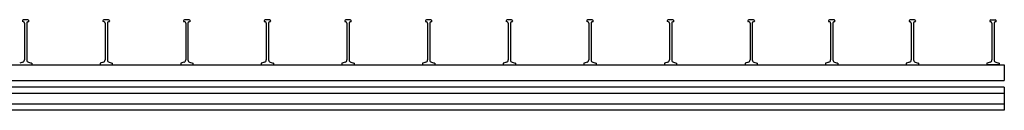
# Model space of a CAD drawing. Header units: millimetres. Extents: x 8733 to 14895, y -778 to 2763.
# Tile 7 of 7: x 11841 to 14895, y -778 to -498. Entities that reach past the tile are written whole.
import ezdxf

# ---------------------------------------------------------------- set-up
doc = ezdxf.new("R2010")
doc.units = ezdxf.units.MM
doc.layers.add('HALFEN', color=2, linetype='CONTINUOUS')

msp = doc.modelspace()

# ---------------------------------------------------------------- linework, layer by layer
at = {"layer": 'HALFEN'}
for p, q in [((11849.5, -500.8), (11849.5, -502.7)), ((11853, -504.4), (11850.3, -503.6)), ((11866.5, -497.8), (11852.5, -497.8)), ((11856, -508.2), (11856, -622.5)), ((11863.1, -508.2), (11863.1, -622.5)), ((11866.1, -504.4), (11868.8, -503.6)), ((11869.5, -500.8), (11869.5, -502.7)), ((12099.5, -500.8), (12099.5, -502.7)), ((12103, -504.4), (12100.3, -503.6)), ((12116.5, -497.8), (12102.5, -497.8)), ((12106, -508.2), (12106, -622.5)), ((12113.1, -508.2), (12113.1, -622.5)), ((12116.1, -504.4), (12118.8, -503.6)), ((12119.5, -500.8), (12119.5, -502.7)), ((12349.5, -500.8), (12349.5, -502.7)), ((12353, -504.4), (12350.3, -503.6)), ((12366.5, -497.8), (12352.5, -497.8)), ((12356, -508.2), (12356, -622.5)), ((12363.1, -508.2), (12363.1, -622.5)), ((12366.1, -504.4), (12368.8, -503.6)), ((12369.5, -500.8), (12369.5, -502.7)), ((12599.5, -500.8), (12599.5, -502.7)), ((12603, -504.4), (12600.3, -503.6)), ((12616.5, -497.8), (12602.5, -497.8)), ((12606, -508.2), (12606, -622.5)), ((12613.1, -508.2), (12613.1, -622.5)), ((12616.1, -504.4), (12618.8, -503.6)), ((12619.5, -500.8), (12619.5, -502.7)), ((12849.5, -500.8), (12849.5, -502.7)), ((12853, -504.4), (12850.3, -503.6)), ((12866.5, -497.8), (12852.5, -497.8)), ((12856, -508.2), (12856, -622.5)), ((12863.1, -508.2), (12863.1, -622.5)), ((12866.1, -504.4), (12868.8, -503.6)), ((12869.5, -500.8), (12869.5, -502.7)), ((13099.5, -500.8), (13099.5, -502.7)), ((13103, -504.4), (13100.3, -503.6)), ((13116.5, -497.8), (13102.5, -497.8)), ((13106, -508.2), (13106, -622.5)), ((13113.1, -508.2), (13113.1, -622.5)), ((13116.1, -504.4), (13118.8, -503.6)), ((13119.5, -500.8), (13119.5, -502.7)), ((13349.5, -500.8), (13349.5, -502.7)), ((13353, -504.4), (13350.3, -503.6)), ((13366.5, -497.8), (13352.5, -497.8)), ((13356, -508.2), (13356, -622.5)), ((13363.1, -508.2), (13363.1, -622.5)), ((13366.1, -504.4), (13368.8, -503.6)), ((13369.5, -500.8), (13369.5, -502.7)), ((13599.5, -500.8), (13599.5, -502.7)), ((13603, -504.4), (13600.3, -503.6)), ((13616.5, -497.8), (13602.5, -497.8)), ((13606, -508.2), (13606, -622.5)), ((13613.1, -508.2), (13613.1, -622.5)), ((13616.1, -504.4), (13618.8, -503.6)), ((13619.5, -500.8), (13619.5, -502.7)), ((13849.5, -500.8), (13849.5, -502.7)), ((13853, -504.4), (13850.3, -503.6)), ((13866.5, -497.8), (13852.5, -497.8)), ((13856, -508.2), (13856, -622.5)), ((13863.1, -508.2), (13863.1, -622.5)), ((13866.1, -504.4), (13868.8, -503.6)), ((13869.5, -500.8), (13869.5, -502.7)), ((14099.5, -500.8), (14099.5, -502.7)), ((14103, -504.4), (14100.3, -503.6)), ((14116.5, -497.8), (14102.5, -497.8)), ((14106, -508.2), (14106, -622.5)), ((14113.1, -508.2), (14113.1, -622.5)), ((14116.1, -504.4), (14118.8, -503.6)), ((14119.5, -500.8), (14119.5, -502.7)), ((14349.5, -500.8), (14349.5, -502.7)), ((14353, -504.4), (14350.3, -503.6)), ((14366.5, -497.8), (14352.5, -497.8)), ((14356, -508.2), (14356, -622.5)), ((14363.1, -508.2), (14363.1, -622.5)), ((14366.1, -504.4), (14368.8, -503.6)), ((14369.5, -500.8), (14369.5, -502.7)), ((14599.5, -500.8), (14599.5, -502.7)), ((14603, -504.4), (14600.3, -503.6)), ((14616.5, -497.8), (14602.5, -497.8)), ((14606, -508.2), (14606, -622.5)), ((14613.1, -508.2), (14613.1, -622.5)), ((14616.1, -504.4), (14618.8, -503.6)), ((14619.5, -500.8), (14619.5, -502.7)), ((14849.5, -500.8), (14849.5, -502.7)), ((14853, -504.4), (14850.3, -503.6)), ((14852.5, -497.8), (14866.5, -497.8)), ((14856, -508.2), (14856, -622.5)), ((14863.1, -508.2), (14863.1, -622.5)), ((14866.1, -504.4), (14868.8, -503.6)), ((14869.5, -500.8), (14869.5, -502.7)), ((8824.5, -637.8), (14894.5, -637.8)), ((11850.8, -629.3), (11841.3, -631.9)), ((11868.3, -629.3), (11877.8, -631.9)), ((11878.5, -632.8), (11878.5, -637.8)), ((12090.5, -632.8), (12090.5, -637.8)), ((12100.8, -629.3), (12091.3, -631.9)), ((12118.3, -629.3), (12127.8, -631.9)), ((12128.5, -632.8), (12128.5, -637.8)), ((12340.5, -632.8), (12340.5, -637.8)), ((12350.8, -629.3), (12341.3, -631.9)), ((12368.3, -629.3), (12377.8, -631.9)), ((12378.5, -632.8), (12378.5, -637.8)), ((12590.5, -632.8), (12590.5, -637.8)), ((12600.8, -629.3), (12591.3, -631.9)), ((12618.3, -629.3), (12627.8, -631.9)), ((12628.5, -632.8), (12628.5, -637.8)), ((12840.5, -632.8), (12840.5, -637.8)), ((12850.8, -629.3), (12841.3, -631.9)), ((12868.3, -629.3), (12877.8, -631.9)), ((12878.5, -632.8), (12878.5, -637.8)), ((13090.5, -632.8), (13090.5, -637.8)), ((13100.8, -629.3), (13091.3, -631.9)), ((13118.3, -629.3), (13127.8, -631.9)), ((13128.5, -632.8), (13128.5, -637.8)), ((13340.5, -632.8), (13340.5, -637.8)), ((13350.8, -629.3), (13341.3, -631.9)), ((13368.3, -629.3), (13377.8, -631.9)), ((13378.5, -632.8), (13378.5, -637.8)), ((13590.5, -632.8), (13590.5, -637.8)), ((13600.8, -629.3), (13591.3, -631.9)), ((13618.3, -629.3), (13627.8, -631.9)), ((13628.5, -632.8), (13628.5, -637.8)), ((13840.5, -632.8), (13840.5, -637.8)), ((13850.8, -629.3), (13841.3, -631.9)), ((13868.3, -629.3), (13877.8, -631.9)), ((13878.5, -632.8), (13878.5, -637.8)), ((14090.5, -632.8), (14090.5, -637.8)), ((14100.8, -629.3), (14091.3, -631.9)), ((14118.3, -629.3), (14127.8, -631.9)), ((14128.5, -632.8), (14128.5, -637.8)), ((14340.5, -632.8), (14340.5, -637.8)), ((14350.8, -629.3), (14341.3, -631.9)), ((14368.3, -629.3), (14377.8, -631.9)), ((14378.5, -632.8), (14378.5, -637.8)), ((14590.5, -632.8), (14590.5, -637.8)), ((14600.8, -629.3), (14591.3, -631.9)), ((14618.3, -629.3), (14627.8, -631.9)), ((14628.5, -632.8), (14628.5, -637.8)), ((14840.5, -632.8), (14840.5, -637.8)), ((14878.5, -637.8), (14840.5, -637.8)), ((14850.8, -629.3), (14841.3, -631.9)), ((14859.5, -637.8), (14843.5, -637.8)), ((14859.5, -637.8), (14875.5, -637.8)), ((14868.3, -629.3), (14877.8, -631.9)), ((14878.5, -632.8), (14878.5, -637.8)), ((14894.5, -637.8), (14894.5, -686.3)), ((8824.5, -686.3), (14894.5, -686.3)), ((14894.5, -706.3), (8824.5, -706.3)), ((14894.5, -725.8), (8824.5, -725.8)), ((14894.5, -706.3), (14894.5, -778.3)), ((14894.5, -758.8), (8824.5, -758.8)), ((14894.5, -778.3), (8824.5, -778.3))]:
    msp.add_line(p, q, dxfattribs=at)
for centre, radius, start, end in [((11852.5, -500.8), 3, 90, 180), ((11850.5, -502.7), 1, 180, 255), ((11852, -508.2), 4, 0, 75), ((11867.1, -508.2), 4, 105, 180), ((11866.5, -500.8), 3, 0, 90), ((11868.5, -502.7), 1, 285, 0), ((12102.5, -500.8), 3, 90, 180), ((12100.5, -502.7), 1, 180, 255), ((12102, -508.2), 4, 0, 75), ((12117.1, -508.2), 4, 105, 180), ((12116.5, -500.8), 3, 0, 90), ((12118.5, -502.7), 1, 285, 0), ((12352.5, -500.8), 3, 90, 180), ((12350.5, -502.7), 1, 180, 255), ((12352, -508.2), 4, 0, 75), ((12367.1, -508.2), 4, 105, 180), ((12366.5, -500.8), 3, 0, 90), ((12368.5, -502.7), 1, 285, 0), ((12602.5, -500.8), 3, 90, 180), ((12600.5, -502.7), 1, 180, 255), ((12602, -508.2), 4, 0, 75), ((12617.1, -508.2), 4, 105, 180), ((12616.5, -500.8), 3, 0, 90), ((12618.5, -502.7), 1, 285, 0), ((12852.5, -500.8), 3, 90, 180), ((12850.5, -502.7), 1, 180, 255), ((12852, -508.2), 4, 0, 75), ((12867.1, -508.2), 4, 105, 180), ((12866.5, -500.8), 3, 0, 90), ((12868.5, -502.7), 1, 285, 0), ((13102.5, -500.8), 3, 90, 180), ((13100.5, -502.7), 1, 180, 255), ((13102, -508.2), 4, 0, 75), ((13117.1, -508.2), 4, 105, 180), ((13116.5, -500.8), 3, 0, 90), ((13118.5, -502.7), 1, 285, 0), ((13352.5, -500.8), 3, 90, 180), ((13350.5, -502.7), 1, 180, 255), ((13352, -508.2), 4, 0, 75), ((13367.1, -508.2), 4, 105, 180), ((13366.5, -500.8), 3, 0, 90), ((13368.5, -502.7), 1, 285, 0), ((13602.5, -500.8), 3, 90, 180), ((13600.5, -502.7), 1, 180, 255), ((13602, -508.2), 4, 0, 75), ((13617.1, -508.2), 4, 105, 180), ((13616.5, -500.8), 3, 0, 90), ((13618.5, -502.7), 1, 285, 0), ((13852.5, -500.8), 3, 90, 180), ((13850.5, -502.7), 1, 180, 255), ((13852, -508.2), 4, 0, 75), ((13867.1, -508.2), 4, 105, 180), ((13866.5, -500.8), 3, 0, 90), ((13868.5, -502.7), 1, 285, 0), ((14102.5, -500.8), 3, 90, 180), ((14100.5, -502.7), 1, 180, 255), ((14102, -508.2), 4, 0, 75), ((14117.1, -508.2), 4, 105, 180), ((14116.5, -500.8), 3, 0, 90), ((14118.5, -502.7), 1, 285, 0), ((14352.5, -500.8), 3, 90, 180), ((14350.5, -502.7), 1, 180, 255), ((14352, -508.2), 4, 0, 75), ((14367.1, -508.2), 4, 105, 180), ((14366.5, -500.8), 3, 0, 90), ((14368.5, -502.7), 1, 285, 0), ((14602.5, -500.8), 3, 90, 180), ((14600.5, -502.7), 1, 180, 255), ((14602, -508.2), 4, 0, 75), ((14617.1, -508.2), 4, 105, 180), ((14616.5, -500.8), 3, 0, 90), ((14618.5, -502.7), 1, 285, 0), ((14852.5, -500.8), 3, 90, 180), ((14850.5, -502.7), 1, 180, 255), ((14852, -508.2), 4, 0, 75), ((14867.1, -508.2), 4, 105, 180), ((14866.5, -500.8), 3, 0, 90), ((14868.5, -502.7), 1, 285, 0), ((11849, -622.5), 7, 285, 0), ((11870.1, -622.5), 7, 180, 255), ((11877.5, -632.8), 1, 0, 75), ((12091.5, -632.8), 1, 105, 180), ((12099, -622.5), 7, 285, 0), ((12120.1, -622.5), 7, 180, 255), ((12127.5, -632.8), 1, 0, 75), ((12341.5, -632.8), 1, 105, 180), ((12349, -622.5), 7, 285, 0), ((12370.1, -622.5), 7, 180, 255), ((12377.5, -632.8), 1, 0, 75), ((12591.5, -632.8), 1, 105, 180), ((12599, -622.5), 7, 285, 0), ((12620.1, -622.5), 7, 180, 255), ((12627.5, -632.8), 1, 0, 75), ((12841.5, -632.8), 1, 105, 180), ((12849, -622.5), 7, 285, 0), ((12870.1, -622.5), 7, 180, 255), ((12877.5, -632.8), 1, 0, 75), ((13091.5, -632.8), 1, 105, 180), ((13099, -622.5), 7, 285, 0), ((13120.1, -622.5), 7, 180, 255), ((13127.5, -632.8), 1, 0, 75), ((13341.5, -632.8), 1, 105, 180), ((13349, -622.5), 7, 285, 0), ((13370.1, -622.5), 7, 180, 255), ((13377.5, -632.8), 1, 0, 75), ((13591.5, -632.8), 1, 105, 180), ((13599, -622.5), 7, 285, 0), ((13620.1, -622.5), 7, 180, 255), ((13627.5, -632.8), 1, 0, 75), ((13841.5, -632.8), 1, 105, 180), ((13849, -622.5), 7, 285, 0), ((13870.1, -622.5), 7, 180, 255), ((13877.5, -632.8), 1, 0, 75), ((14091.5, -632.8), 1, 105, 180), ((14099, -622.5), 7, 285, 0), ((14120.1, -622.5), 7, 180, 255), ((14127.5, -632.8), 1, 0, 75), ((14341.5, -632.8), 1, 105, 180), ((14349, -622.5), 7, 285, 0), ((14370.1, -622.5), 7, 180, 255), ((14377.5, -632.8), 1, 0, 75), ((14591.5, -632.8), 1, 105, 180), ((14599, -622.5), 7, 285, 0), ((14620.1, -622.5), 7, 180, 255), ((14627.5, -632.8), 1, 0, 75), ((14841.5, -632.8), 1, 105, 180), ((14849, -622.5), 7, 285, 0), ((14870.1, -622.5), 7, 180, 255), ((14877.5, -632.8), 1, 0, 75)]:
    msp.add_arc(centre, radius, start, end, dxfattribs=at)

doc.saveas('drawing.dxf')
